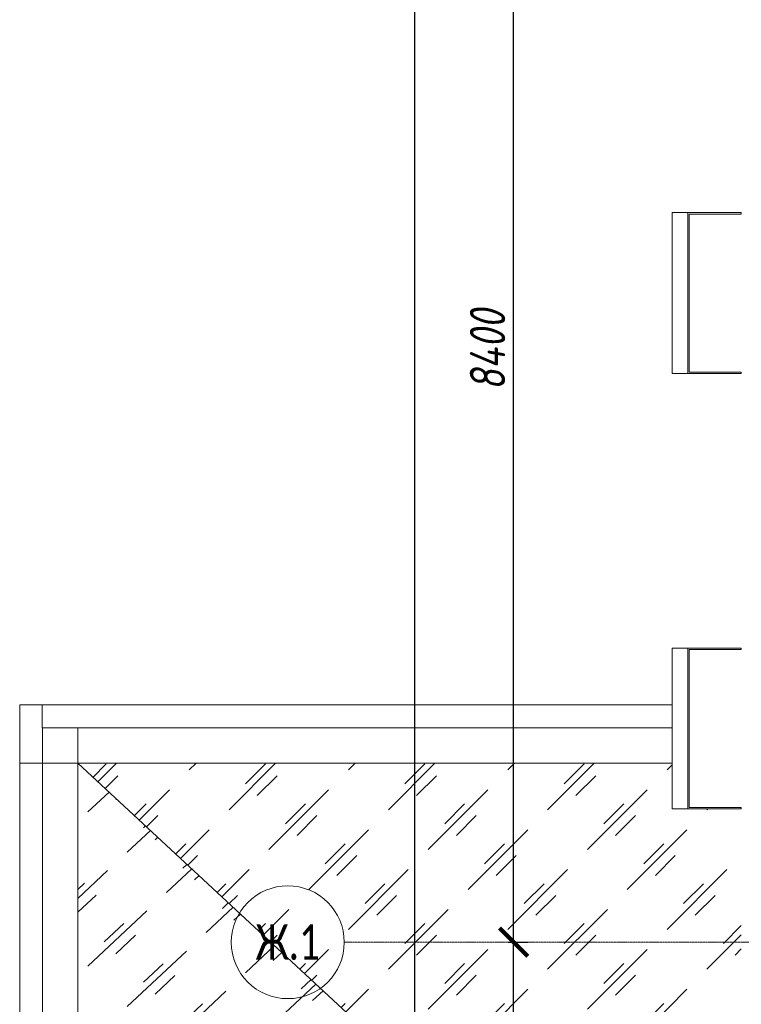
# Model space of a CAD drawing. Header units: millimetres. Extents: x -88210283 to 7466349, y -86687 to 22351.
# Tile 18 of 256: x 30316 to 35428, y -32539 to -25559. Entities that reach past the tile are written whole.
import ezdxf

# ---------------------------------------------------------------- set-up
doc = ezdxf.new("R2010")
doc.units = ezdxf.units.MM
doc.linetypes.add('-D1d1-15x02', pattern=[19, 15, -2, 0, -2])
doc.layers.get('Defpoints').update_dxf_attribs({"color": 31})
for name, color, linetype, lineweight in [('A-200-M_WALL', 7, 'Continuous', 5), ('A-200-M_WALL_EXT', 7, 'Continuous', 5), ('A-270-H_ROOF', 7, 'Continuous', 5), ('A-270-M_ROOF', 7, 'Continuous', 5), ('A-280-M_COLUMN', 7, 'Continuous', 5), ('Оси', 7, 'Continuous', 5)]:
    doc.layers.add(name, color=color, linetype=linetype, lineweight=lineweight)
doc.styles.add('Calibri Light', font='Calibri light.ttf', dxfattribs={"width": 0.75, "height": 250})
doc.styles.add('fl_iso paper', font='isocpeur.ttf', dxfattribs={"width": 0.8, "oblique": 10})
doc.dimstyles.new('In tre 1_100', dxfattribs={"dimscale": 100, "dimtxt": 2.5, "dimasz": 2, "dimexe": 1, "dimexo": 0.7, "dimgap": 0.6, "dimtad": 1, "dimdec": 0, "dimrnd": 5, "dimzin": 0, "dimdsep": 46, "dimtxsty": 'fl_iso paper', "dimblk": 'ARCHTICK', "dimcen": 0, "dimdle": 1, "dimadec": 0, "dimazin": 0, "dimtfac": 1, "dimtdec": 0, "dimtofl": 0, "dimtmove": 1, "dimatfit": 3, "dimldrblk": 'DOT', "dimfxl": 40, "dimtfillclr": 256, "dimtolj": 1, "dimtzin": 0, "dimarcsym": 1})

# ---------------------------------------------------------------- blocks, each defined once
blk = doc.blocks.new('RST_AR_KMN_R22_B1_FCD_rvt-1-50_AS_Plan_15')
at = {"layer": 'A-280-M_COLUMN'}
for p, q in [((-1239.7, 22052.5), (-1128.4, 22052.5)), ((-1239.7, 22052.5), (-1239.7, 20912.5)), ((-1128.4, 20912.5), (-1239.7, 20912.5)), ((-1239.7, 18965), (-1128.4, 18965)), ((-1239.7, 18965), (-1239.7, 17825)), ((-1128.4, 17825), (-1239.7, 17825))]:
    blk.add_line(p, q, dxfattribs=at)
at = {"layer": 'A-280-M_COLUMN', "lineweight": 18}
for p, q in [((-750, 22052.5), (-1128.4, 22052.5)), ((-1128.4, 22052.5), (-1128.4, 20912.5)), ((-1118.2, 20922.5), (-1118.2, 22042.5)), ((-1118.2, 22042.5), (-750, 22042.5)), ((-750, 22042.5), (-750, 22052.5)), ((-1128.4, 20912.5), (-750, 20912.5)), ((-750, 20922.5), (-1118.2, 20922.5)), ((-750, 20912.5), (-750, 20922.5)), ((-750, 18965), (-1128.4, 18965)), ((-1128.4, 18965), (-1128.4, 17825)), ((-1118.2, 17835), (-1118.2, 18955)), ((-1118.2, 18955), (-750, 18955)), ((-750, 18955), (-750, 18965)), ((-1128.4, 17825), (-750, 17825)), ((-750, 17835), (-1118.2, 17835)), ((-750, 17825), (-750, 17835))]:
    blk.add_line(p, q, dxfattribs=at)
blk = doc.blocks.new('_ArchTick')
at = {"color": 0, "linetype": 'ByBlock', "lineweight": 9, "const_width": 0.15}
blk.add_lwpolyline([(-0.5, -0.5), (0.5, 0.5)], dxfattribs=at)
blk = doc.blocks.new('*D718')
at = {"layer": 'Defpoints', "color": 0, "transparency": 16777216}
for p in [(33009.2, -19899.4), (33115.2, -19899.4), (33009.2, -48899.4)]:
    blk.add_point(p, dxfattribs=at)
at = {"layer": 'Оси', "color": 0, "lineweight": -2, "transparency": 16777216}
for p, q in [((33115.2, -48999.4), (33115.2, -19799.4)), ((33079.2, -19899.4), (33215.2, -19899.4)), ((33079.2, -48899.4), (33215.2, -48899.4))]:
    blk.add_line(p, q, dxfattribs=at)
at = {"layer": 'Оси', "color": 0, "lineweight": -2, "transparency": 16777216, "xscale": 200, "yscale": 200, "zscale": 200}
for p, rotation in [((33115.2, -19899.4), 90), ((33115.2, -48899.4), 270)]:
    blk.add_blockref('_ArchTick', p, dxfattribs=dict(at, rotation=rotation))
at = {"layer": 'Оси', "color": 0, "transparency": 16777216, "insert": (32930.2, -34041.9), "char_height": 250, "attachment_point": 5, "rotation": 90, "style": 'fl_iso paper'}
blk.add_mtext('\\A1;29000', dxfattribs=at)
blk = doc.blocks.new('_DOT')
at = {"color": 0, "linetype": 'ByBlock'}
blk.add_line((-0.5, 0), (-1, 0), dxfattribs=at)
at = {"color": 0, "linetype": 'ByBlock', "const_width": 0.5}
blk.add_lwpolyline([(-0.25, 0, 1), (0.25, 0, 1)], format="xyb", close=True, dxfattribs=at)
blk = doc.blocks.new('Ось сетки - 8D-802830-30_AS_m_L05_ 07_ 09')
at = {"layer": 'Оси'}
blk.add_circle((0, 0), 4, dxfattribs=at)
blk = doc.blocks.new('*D724')
at = {"layer": 'Defpoints', "color": 0, "transparency": 16777216}
for p in [(33709.2, -32099.4), (33815.2, -32099.4), (33709.2, -40499.4)]:
    blk.add_point(p, dxfattribs=at)
at = {"layer": 'Оси', "color": 0, "lineweight": -2, "transparency": 16777216}
for p, q in [((33815.2, -40599.4), (33815.2, -31999.4)), ((33779.2, -32099.4), (33915.2, -32099.4)), ((33779.2, -40499.4), (33915.2, -40499.4))]:
    blk.add_line(p, q, dxfattribs=at)
at = {"layer": 'Оси', "color": 0, "lineweight": -2, "transparency": 16777216, "xscale": 200, "yscale": 200, "zscale": 200}
for p, rotation in [((33815.2, -32099.4), 90), ((33815.2, -40499.4), 270)]:
    blk.add_blockref('_ArchTick', p, dxfattribs=dict(at, rotation=rotation))
at = {"layer": 'Оси', "color": 0, "transparency": 16777216, "insert": (33630.2, -36299.4), "char_height": 250, "attachment_point": 5, "rotation": 90, "style": 'fl_iso paper'}
blk.add_mtext('\\A1;8400', dxfattribs=at)
blk = doc.blocks.new('*D725')
at = {"layer": 'Defpoints', "color": 0, "transparency": 16777216}
for p in [(33709.2, -23699.4), (33815.2, -23699.4), (33709.2, -32099.4)]:
    blk.add_point(p, dxfattribs=at)
at = {"layer": 'Оси', "color": 0, "lineweight": -2, "transparency": 16777216}
for p, q in [((33815.2, -32199.4), (33815.2, -23599.4)), ((33779.2, -23699.4), (33915.2, -23699.4)), ((33779.2, -32099.4), (33915.2, -32099.4))]:
    blk.add_line(p, q, dxfattribs=at)
at = {"layer": 'Оси', "color": 0, "lineweight": -2, "transparency": 16777216, "xscale": 200, "yscale": 200, "zscale": 200}
for p, rotation in [((33815.2, -23699.4), 90), ((33815.2, -32099.4), 270)]:
    blk.add_blockref('_ArchTick', p, dxfattribs=dict(at, rotation=rotation))
at = {"layer": 'Оси', "color": 0, "transparency": 16777216, "insert": (33630.2, -27899.4), "char_height": 250, "attachment_point": 5, "rotation": 90, "style": 'fl_iso paper'}
blk.add_mtext('\\A1;8400', dxfattribs=at)

msp = doc.modelspace()

# ---------------------------------------------------------------- hatches: boundary and pattern name
at = {"layer": 'A-270-H_ROOF', "true_color": 0x787878}
h = msp.add_hatch(dxfattribs=at)
h.set_pattern_fill('FP_43', color=8, style=0, pattern_type=2)
h.set_pattern_definition([(45.079, (36229.64, -48879.44), (-282.061, 282.844), [199.724, -599.172]), (45.079, (36030.2, -48979.44), (-282.061, 282.844), [599.172, -199.724]), (45.079, (36429.1, -49079.44), (-282.061, 282.844), [199.724, -599.172])])
h.paths.add_polyline_path([(30728, -38029.4), (35428, -38029.4), (35428, -37454.4), (34938.3, -37454.4), (34938.3, -36334.4), (35428, -36334.4), (35428, -34234.4), (34938.3, -34234.4), (34938.3, -33114.4), (35428, -33114.4), (35428, -31154.4), (34938.3, -31154.4), (34938.3, -30829.4), (30728, -30829.5), (34603, -34429.4), (30728.1, -38029.3)])
h = msp.add_hatch(dxfattribs=at)
h.set_pattern_fill('FP_44', color=8, style=0, pattern_type=2)
h.set_pattern_definition([(43.164, (36298.2, -48539.93), (-279.073, 285.224), [191.303, -573.908]), (43.164, (36100.9, -48628.3), (-279.073, 285.224), [573.908, -191.303]), (43.164, (36495.55, -48741.6), (-279.073, 285.224), [191.303, -573.908])])
h.paths.add_polyline_path([(34603, -34429.4), (30728, -30829.5), (30728, -34429.4), (34015.7, -34429.4)])

# ---------------------------------------------------------------- linework, layer by layer
at = {"layer": 'A-200-M_WALL'}
for p, q in [((30478, -30579.4), (30478, -30579.4)), ((30478, -30829.4), (30478, -30579.4)), ((30728, -30579.4), (30728, -30829.4)), ((30728, -30579.4), (30728, -30829.4)), ((30728, -30829.4), (30478, -30829.4)), ((30728, -30829.4), (30478, -30829.4))]:
    msp.add_line(p, q, dxfattribs=at)
at = {"layer": 'A-200-M_WALL_EXT'}
for p, q in [((30316, -38217.4), (30316, -30417.4)), ((30316, -30417.4), (34938.3, -30417.4)), ((30474.5, -30417.4), (30474.5, -30579.4)), ((34938.3, -30579.4), (30474.5, -30579.4)), ((30316, -30829.4), (30478, -30829.4)), ((30478, -30829.4), (30478, -34427.7))]:
    msp.add_line(p, q, dxfattribs=at)
at = {"layer": 'A-270-M_ROOF'}
for p, q in [((30728, -30829.4), (34938.3, -30829.4)), ((30728, -30829.5), (34603, -34429.4)), ((30728, -38029.3), (30728, -30829.5))]:
    msp.add_line(p, q, dxfattribs=at)
at = {"layer": 'Оси', "linetype": '-D1d1-15x02'}
msp.add_line((32615.2, -32099.4), (74746.1, -32099.4), dxfattribs=at)

# ---------------------------------------------------------------- block references
at = {"lineweight": 5}
msp.add_blockref('RST_AR_KMN_R22_B1_FCD_rvt-1-50_AS_Plan_15', (36178, -48979.4), dxfattribs=at)
at = {"layer": 'Оси', "xscale": 99.99999999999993, "yscale": 99.99999999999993, "zscale": 99.99999999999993, "rotation": 269.9999999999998}
msp.add_blockref('Ось сетки - 8D-802830-30_AS_m_L05_ 07_ 09', (32215.2, -32099.4), dxfattribs=at)

# ---------------------------------------------------------------- texts
at = {"layer": 'Оси', "insert": (32215.2, -32099.4), "char_height": 250, "width": 869.831, "attachment_point": 5, "style": 'Calibri Light'}
msp.add_mtext('Ж.1', dxfattribs=at)

# ---------------------------------------------------------------- dimensions: what is measured, and where the dimension line sits
at = {"layer": 'Оси'}
dim = msp.add_linear_dim(base=(33115.2, -19899.4), p1=(33009.2, -48899.4), p2=(33009.2, -19899.4), angle=90, dimstyle='In tre 1_100', dxfattribs=at)
dim.commit()
dim.dimension.update_dxf_attribs({"geometry": '*D718', "text_midpoint": (33115.2, -34041.9), "dimtype": 160})
for base, p1, p2, picture, middle in [((33815.2, -23699.4), (33709.2, -32099.4), (33709.2, -23699.4), '*D725', (33630.2, -27899.4)), ((33815.2, -32099.4), (33709.2, -40499.4), (33709.2, -32099.4), '*D724', (33630.2, -36299.4))]:
    dim = msp.add_linear_dim(base=base, p1=p1, p2=p2, angle=90, dimstyle='In tre 1_100', dxfattribs=at)
    dim.commit()
    dim.dimension.update_dxf_attribs({"geometry": picture, "text_midpoint": middle})

doc.saveas('drawing.dxf')
